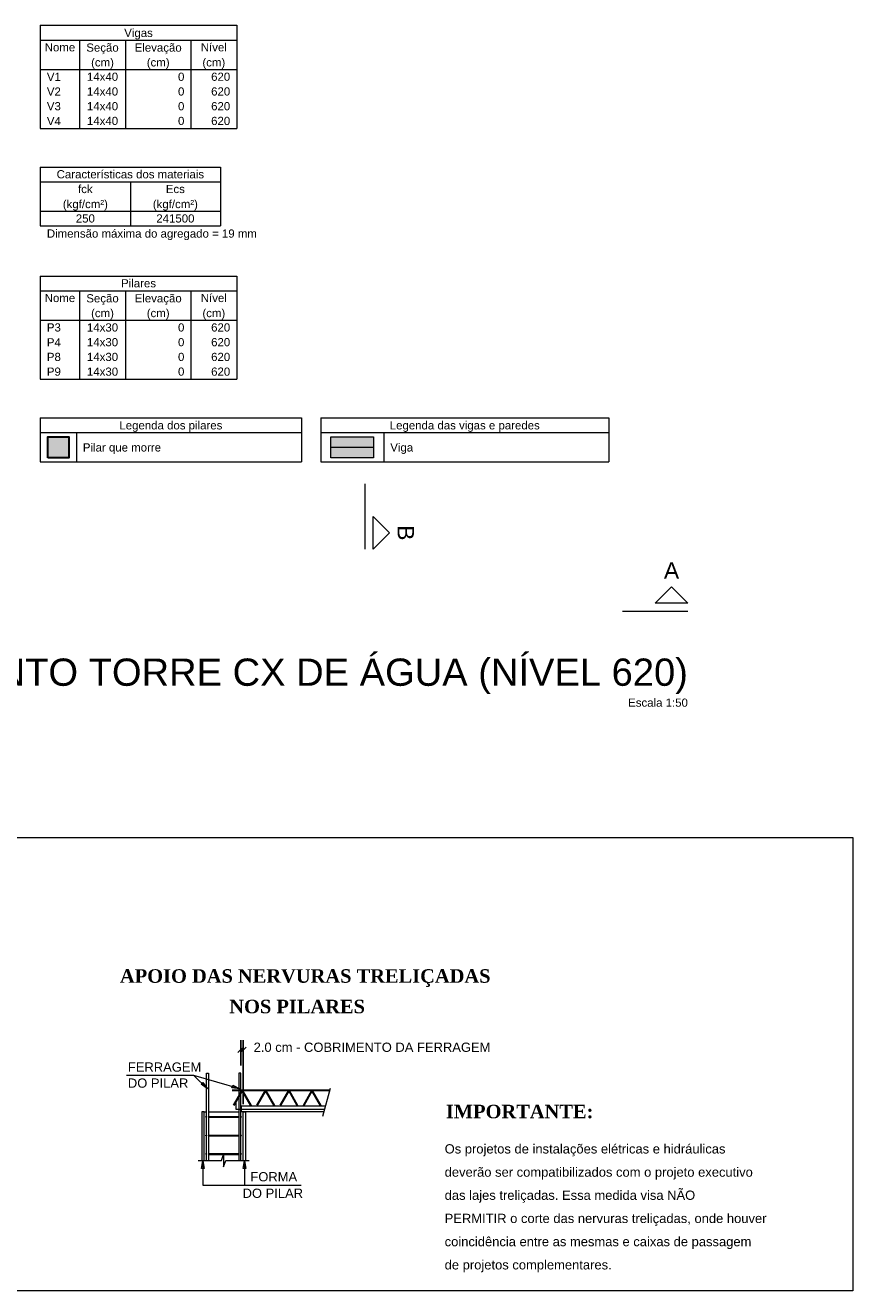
# Model space of a CAD drawing. Header units: millimetres. Extents: x 1434 to 2277, y -793 to -278.
# Tile 29 of 111: x 1778 to 1799, y -632 to -599. Entities that reach past the tile are written whole.
import ezdxf

# ---------------------------------------------------------------- set-up
doc = ezdxf.new("R2010")
doc.units = ezdxf.units.MM
for name, pattern in [('DASHDOT', [25.4, 12.7, -6.35, 0, -6.35]), ('DOT', [6.35, 0, -6.35]), ('NULL', [0])]:
    doc.linetypes.add(name, pattern=pattern)
for name, color, linetype in [('4', 1, 'Continuous'), ('6', 1, 'Continuous'), ('7', 1, 'Continuous')]:
    doc.layers.add(name, color=color, linetype=linetype)
for name, color, linetype, lineweight in [('AREAL', 7, 'Continuous', 5), ('DT-Armadura', 1, 'Continuous', 30), ('DT-Título', 250, 'Continuous', 20), ('FO-Cortes', 9, 'DASHDOT', 5), ('FO-Eixos', 5, 'Continuous', 5), ('FO-Hachura pilar que morre', 106, 'Continuous', 5), ('FO-Hachura viga', 43, 'Continuous', 5), ('FO-Indicacões', 152, 'Continuous', 9), ('FO-Pilares', 4, 'Continuous', 30), ('FO-Textos das vigas', 7, 'Continuous', 5), ('FO-Textos dos pilares', 7, 'Continuous', 5), ('FO-Títulos', 1, 'Continuous', 20), ('FO-Vigas', 1, 'Continuous', 20), ('LC-Tabelas', 1, 'Continuous', 20)]:
    doc.layers.add(name, color=color, linetype=linetype, lineweight=lineweight)
doc.styles.add('ARIAL', font='arial.ttf')
doc.styles.add('TimesnewromanN', font='timesbd.ttf')

msp = doc.modelspace()

# ---------------------------------------------------------------- hatches: boundary and pattern name
at = {"layer": 'FO-Hachura pilar que morre', "linetype": 'Continuous'}
msp.add_hatch(color=256, dxfattribs=at).paths.add_polyline_path([(1778.5524, -610.3081), (1778.5524, -609.7574), (1779.1031, -609.7574), (1779.1031, -610.3081), (1778.5524, -610.3081)])
at = {"layer": 'FO-Hachura viga', "linetype": 'Continuous'}
msp.add_hatch(color=256, dxfattribs=at).paths.add_polyline_path([(1785.883, -610.3081), (1785.883, -609.7574), (1786.9843, -609.7574), (1786.9843, -610.3081), (1785.883, -610.3081)])

# ---------------------------------------------------------------- linework, layer by layer
at = {"layer": '4', "linetype": 'Continuous'}
for p, q in [((1783.6166, -625.5598), (1783.477, -625.7015)), ((1783.5457, -625.7015), (1783.6853, -625.5598)), ((1783.5478, -626.0358), (1783.5478, -625.3806)), ((1783.5478, -625.6306), (1783.6145, -625.6306)), ((1783.6145, -627.0358), (1783.6145, -625.3806))]:
    msp.add_line(p, q, dxfattribs=at)
at = {"layer": '4', "linetype": 'Continuous', "lineweight": 0}
for p, q in [((1782.3353, -626.2931), (1780.5895, -626.2931)), ((1782.6895, -626.6358), (1782.3353, -626.2931)), ((1783.5228, -626.6358), (1782.3353, -626.2931)), ((1782.5228, -626.5213), (1782.5707, -626.4733)), ((1782.6895, -626.6358), (1782.5228, -626.5213)), ((1782.5707, -626.4733), (1782.6895, -626.6358)), ((1783.3207, -626.6119), (1783.3395, -626.5483)), ((1783.5228, -626.6358), (1783.3207, -626.6119)), ((1783.3395, -626.5483), (1783.5228, -626.6358)), ((1782.5332, -628.6983), (1782.5645, -628.4983)), ((1782.5645, -628.4983), (1782.5978, -628.6983)), ((1782.5645, -628.4983), (1782.5645, -629.1317)), ((1783.6103, -628.6983), (1783.6437, -628.4983)), ((1783.6437, -628.4983), (1783.677, -628.6983)), ((1783.6437, -628.4983), (1783.6437, -629.1317)), ((1782.5978, -628.6983), (1782.5332, -628.6983)), ((1783.677, -628.6983), (1783.6103, -628.6983)), ((1782.5645, -629.1317), (1785.1162, -629.1317))]:
    msp.add_line(p, q, dxfattribs=at)
at = {"layer": 'AREAL', "color": 7, "linetype": 'Continuous', "lineweight": 0}
for p, q in [((1782.6645, -626.2358), (1782.7145, -626.2358)), ((1782.6645, -628.4983), (1782.6645, -626.2358)), ((1782.7145, -626.2358), (1782.7145, -628.4983)), ((1783.4978, -626.2358), (1783.4978, -628.4983)), ((1783.5478, -626.2358), (1783.4978, -626.2358)), ((1783.5478, -628.4983), (1783.5478, -626.2358)), ((1783.5562, -627.0879), (1783.5562, -627.2275)), ((1785.7353, -627.0879), (1783.5562, -627.0879)), ((1783.5562, -627.2275), (1785.6978, -627.2275))]:
    msp.add_line(p, q, dxfattribs=at)
at = {"layer": 'AREAL', "linetype": 'Continuous', "lineweight": 0}
for p, q in [((1782.5374, -627.2358), (1782.5374, -628.4983)), ((1782.5978, -627.2358), (1782.5374, -627.2358)), ((1782.5978, -628.4983), (1782.5978, -627.2358)), ((1783.6145, -627.2358), (1783.6749, -627.2358)), ((1783.6145, -628.4983), (1783.6145, -627.2358)), ((1783.6749, -627.2358), (1783.6749, -628.4983))]:
    msp.add_line(p, q, dxfattribs=at)
at = {"layer": 'AREAL', "color": 7, "linetype": 'Continuous'}
for p, q in [((1782.7145, -627.3556), (1783.4978, -627.3556)), ((1782.7145, -627.3754), (1783.4978, -627.3754)), ((1782.7145, -627.8358), (1783.4978, -627.8358)), ((1782.7145, -627.8556), (1783.4978, -627.8556)), ((1782.7145, -628.3161), (1783.4978, -628.3161)), ((1782.7145, -628.3358), (1783.4978, -628.3358))]:
    msp.add_line(p, q, dxfattribs=at)
for centre in [(1782.6562, -627.3661), (1783.5562, -627.3661), (1782.6562, -627.8463), (1783.5562, -627.8463), (1782.6562, -628.3254), (1783.5562, -628.3254)]:
    msp.add_circle(centre, 0.01, dxfattribs=at)
at = {"layer": 'DT-Armadura', "linetype": 'Continuous'}
for p, q in [((1785.8437, -626.6838), (1783.327, -626.6838)), ((1783.5812, -626.6838), (1783.3603, -627.0713)), ((1783.5812, -626.6838), (1783.8062, -627.0713)), ((1784.1874, -626.6838), (1783.9645, -627.0713)), ((1784.1874, -626.6838), (1784.4103, -627.0713)), ((1784.7895, -626.6838), (1784.5645, -627.0713)), ((1784.7895, -626.6838), (1785.0103, -627.0713)), ((1785.3895, -626.6838), (1785.1687, -627.0713)), ((1785.3895, -626.6838), (1785.6145, -627.0713))]:
    msp.add_line(p, q, dxfattribs=at)
at = {"layer": 'DT-Armadura', "linetype": 'Continuous', "lineweight": 0}
for p, q in [((1783.4187, -626.9681), (1783.4187, -627.1681)), ((1783.4187, -627.1681), (1785.7124, -627.1681))]:
    msp.add_line(p, q, dxfattribs=at)
at = {"layer": 'DT-Título', "color": 18, "true_color": 0x000000}
msp.add_lwpolyline([(1754.0889, -620.1322), (1799.3853, -620.1322), (1799.3853, -631.8655), (1754.0889, -631.8655)], close=True, dxfattribs=at)
at = {"layer": 'FO-Cortes', "ltscale": 0.2}
for p, q in [((1786.7618, -610.975), (1786.7618, -612.6694)), ((1795.1206, -614.2801), (1793.4262, -614.2801))]:
    msp.add_line(p, q, dxfattribs=at)
at = {"layer": 'FO-Cortes', "linetype": 'Continuous'}
for points in [[(1786.9736, -612.6694), (1786.9736, -611.8222), (1787.3972, -612.2458), (1786.9736, -612.6694)], [(1795.1206, -614.0683), (1794.2734, -614.0683), (1794.697, -613.6447), (1795.1206, -614.0683)]]:
    msp.add_lwpolyline(points, close=True, dxfattribs=at)
at = {"layer": 'FO-Eixos'}
msp.add_line((1785.883, -610.0327), (1786.9843, -610.0327), dxfattribs=at)
at = {"layer": 'FO-Indicacões', "linetype": 'Continuous'}
for p, q in [((1785.8603, -626.6275), (1785.6624, -627.3525)), ((1782.4478, -628.4983), (1783.0478, -628.4983)), ((1783.0478, -628.4983), (1783.1062, -628.3379)), ((1783.1062, -628.3379), (1783.1062, -628.6588)), ((1783.1062, -628.6588), (1783.1645, -628.4983)), ((1783.1645, -628.4983), (1783.7645, -628.4983))]:
    msp.add_line(p, q, dxfattribs=at)
at = {"layer": 'FO-Pilares'}
msp.add_lwpolyline([(1778.5524, -610.3081), (1778.5524, -609.7574), (1779.1031, -609.7574), (1779.1031, -610.3081), (1778.5524, -610.3081)], close=True, dxfattribs=at)
at = {"layer": 'FO-Textos das vigas'}
for p, q in [((1778.3618, -599.1081), (1783.445, -599.1081)), ((1778.3618, -599.1081), (1778.3618, -601.7768)), ((1783.445, -599.1081), (1783.445, -601.7768)), ((1778.3618, -599.4894), (1783.445, -599.4894)), ((1779.3784, -599.4894), (1779.3784, -601.7768)), ((1780.5645, -599.4894), (1780.5645, -601.7768)), ((1782.2589, -599.4894), (1782.2589, -601.7768)), ((1778.3618, -600.2519), (1783.445, -600.2519)), ((1778.3618, -601.7768), (1783.445, -601.7768)), ((1778.3618, -602.7768), (1783.0214, -602.7768)), ((1778.3618, -602.7768), (1778.3618, -603.1581)), ((1783.0214, -602.7768), (1783.0214, -603.1581)), ((1778.3618, -603.1581), (1783.0214, -603.1581)), ((1778.3618, -603.1581), (1778.3618, -604.3018)), ((1780.6916, -603.1581), (1780.6916, -604.3018)), ((1783.0214, -603.1581), (1783.0214, -604.3018)), ((1778.3618, -603.9205), (1783.0214, -603.9205)), ((1778.3618, -604.3018), (1783.0214, -604.3018)), ((1778.3618, -604.3018), (1783.0214, -604.3018)), ((1778.3618, -609.267), (1785.1182, -609.267)), ((1778.3618, -609.267), (1778.3618, -610.4107)), ((1785.1182, -609.267), (1785.1182, -610.4107)), ((1785.6182, -609.267), (1793.0736, -609.267)), ((1785.6182, -609.267), (1785.6182, -610.4107)), ((1793.0736, -609.267), (1793.0736, -610.4107)), ((1778.3618, -609.6482), (1785.1182, -609.6482)), ((1779.2937, -609.6482), (1779.2937, -610.4107)), ((1785.6182, -609.6482), (1793.0736, -609.6482)), ((1787.2491, -609.6482), (1787.2491, -610.4107)), ((1778.3618, -610.4107), (1785.1182, -610.4107)), ((1785.6182, -610.4107), (1793.0736, -610.4107))]:
    msp.add_line(p, q, dxfattribs=at)
at = {"layer": 'FO-Textos dos pilares'}
for p, q in [((1778.3618, -605.5983), (1783.445, -605.5983)), ((1778.3618, -605.5983), (1778.3618, -608.267)), ((1783.445, -605.5983), (1783.445, -608.267)), ((1778.3618, -605.9795), (1783.445, -605.9795)), ((1779.3784, -605.9795), (1779.3784, -608.267)), ((1780.5645, -605.9795), (1780.5645, -608.267)), ((1782.2589, -605.9795), (1782.2589, -608.267)), ((1778.3618, -606.742), (1783.445, -606.742)), ((1778.3618, -608.267), (1783.445, -608.267))]:
    msp.add_line(p, q, dxfattribs=at)
at = {"layer": 'FO-Vigas'}
msp.add_lwpolyline([(1785.883, -610.3081), (1785.883, -609.7574), (1786.9843, -609.7574), (1786.9843, -610.3081), (1785.883, -610.3081)], close=True, dxfattribs=at)
at = {"layer": 'LC-Tabelas'}
for p, q in [((1782.5978, -627.2358), (1782.6645, -627.2358)), ((1782.7145, -627.2358), (1783.4978, -627.2358)), ((1783.6145, -627.2358), (1783.5478, -627.2358))]:
    msp.add_line(p, q, dxfattribs=at)

# ---------------------------------------------------------------- texts
at = {"layer": '6', "color": 244, "linetype": 'NULL', "char_height": 0.35, "attachment_point": 7, "line_spacing_factor": 0.9, "style": 'TimesnewromanN'}
for s, insert, width in [('APOIO DAS NERVURAS TRELIÇADAS', (1780.4222, -624.0039), 194.88), ('NOS PILARES', (1783.2522, -624.6884), 73.92), ('IMPORTANTE:', (1788.8567, -627.4092), 73.92)]:
    msp.add_mtext(s, dxfattribs=dict(at, insert=insert, width=width))
at = {"layer": '7', "color": 7, "linetype": 'NULL', "char_height": 0.24, "attachment_point": 7, "line_spacing_factor": 0.9, "style": 'ARIAL'}
for s, insert, width in [('2.0 cm - COBRIMENTO DA FERRAGEM', (1783.8822, -625.6867), 142.848), ('FERRAGEM', (1780.6272, -626.1997), 36.864), ('DO PILAR', (1780.6272, -626.6147), 36.864), ('Os projetos de instalações elétricas e hidráulicas', (1788.8257, -628.3877), 230.4), ('FORMA', (1783.7982, -629.0387), 23.36359), ('deverão ser compatibilizados com o projeto executivo', (1788.8257, -628.9877), 239.616), ('DO PILAR', (1783.5962, -629.4667), 36.864), ('das lajes treliçadas. Essa medida visa NÃO', (1788.8257, -629.5877), 193.536), ('PERMITIR o corte das nervuras treliçadas, onde houver', (1788.8257, -630.1877), 244.224), ('coincidência entre as mesmas e caixas de passagem', (1788.8257, -630.7877), 225.792), ('de projetos complementares.', (1788.8257, -631.3877), 124.416)]:
    msp.add_mtext(s, dxfattribs=dict(at, insert=insert, width=width))
at = {"layer": 'FO-Cortes', "linetype": 'DOT', "ltscale": 0.2, "insert": (1787.609, -612.2458), "char_height": 0.4236, "width": 0.795229, "attachment_point": 8, "rotation": 270, "line_spacing_factor": 0.798, "style": 'ARIAL'}
msp.add_mtext('B', dxfattribs=at)
at = {"layer": 'FO-Cortes', "linetype": 'DOT', "ltscale": 0.2, "insert": (1794.697, -613.4329), "char_height": 0.4236, "width": 0.795229, "attachment_point": 8, "line_spacing_factor": 0.798, "style": 'ARIAL'}
msp.add_mtext('A', dxfattribs=at)
at = {"layer": 'FO-Textos das vigas', "linetype": 'Continuous', "char_height": 0.2118, "line_spacing_factor": 0.798, "style": 'ARIAL'}
for s, insert, width, attachment_point in [('Vigas', (1780.9031, -599.4743), 1.49178, 8), ('Nome', (1778.8701, -599.7859), 1.587556, 8), ('Seção', (1779.9711, -599.8553), 1.689136, 8), ('Elevação', (1781.4121, -599.8553), 2.45244, 8), ('Nível', (1782.8519, -599.7859), 1.358274, 8), ('(cm)', (1779.9711, -600.2373), 1.189941, 8), ('(cm)', (1781.4121, -600.2373), 1.189941, 8), ('(cm)', (1782.8521, -600.2373), 1.189941, 8), ('V1', (1778.5312, -600.5484), 0.728476, 7), ('14x40', (1779.9715, -600.5484), 1.616578, 8), ('0', (1782.0895, -600.5484), 0.330862, 9), ('620', (1783.2755, -600.5484), 0.992585, 9), ('V2', (1778.5312, -600.9296), 0.728476, 7), ('14x40', (1779.9715, -600.9296), 1.616578, 8), ('0', (1782.0895, -600.9296), 0.330862, 9), ('620', (1783.2755, -600.9296), 0.992585, 9), ('V3', (1778.5312, -601.3109), 0.728476, 7), ('14x40', (1779.9715, -601.3109), 1.616578, 8), ('0', (1782.0895, -601.3109), 0.330862, 9), ('620', (1783.2755, -601.3109), 0.992585, 9), ('V4', (1778.5312, -601.6921), 0.728476, 7), ('14x40', (1779.9715, -601.6921), 1.616578, 8), ('0', (1782.0895, -601.6921), 0.330862, 9), ('620', (1783.2755, -601.6921), 0.992585, 9), ('Características dos materiais', (1780.6916, -603.0733), 7.682376, 8), ('fck', (1779.5267, -603.4546), 0.763304, 8), ('Ecs', (1781.8565, -603.4546), 0.995487, 8), ('(kgf/cm²)', (1779.5271, -603.9053), 2.347957, 8), ('(kgf/cm²)', (1781.8561, -603.9053), 2.347957, 8), ('250', (1779.5267, -604.2171), 0.992585, 8), ('241500', (1781.8565, -604.2171), 1.98517, 8), ('Dimensão máxima do agregado = 19 mm', (1778.5311, -604.6683), 10.932946, 7), ('Legenda dos pilares', (1781.7401, -609.6333), 5.363442, 8), ('Legenda das vigas e paredes', (1789.3461, -609.6333), 7.812979, 8), ('Pilar que morre', (1779.4631, -610.2053), 4.069018, 7), ('Viga', (1787.4181, -610.2053), 1.192843, 7)]:
    msp.add_mtext(s, dxfattribs=dict(at, insert=insert, width=width, attachment_point=attachment_point))
at = {"layer": 'FO-Textos dos pilares', "linetype": 'Continuous', "char_height": 0.2118, "line_spacing_factor": 0.798, "style": 'ARIAL'}
for s, insert, width, attachment_point in [('Pilares', (1780.9034, -605.8948), 1.822641, 8), ('Nome', (1778.8701, -606.2761), 1.587556, 8), ('Nível', (1782.8519, -606.2761), 1.358274, 8), ('Seção', (1779.9711, -606.3463), 1.689136, 8), ('Elevação', (1781.4121, -606.3463), 2.45244, 8), ('(cm)', (1779.9711, -606.7273), 1.189941, 8), ('(cm)', (1781.4121, -606.7273), 1.189941, 8), ('(cm)', (1782.8521, -606.7273), 1.189941, 8), ('P3', (1778.5312, -607.0385), 0.728476, 7), ('14x30', (1779.9715, -607.0385), 1.616578, 8), ('0', (1782.0895, -607.0385), 0.330862, 9), ('620', (1783.2755, -607.0385), 0.992585, 9), ('P4', (1778.5312, -607.4198), 0.728476, 7), ('14x30', (1779.9715, -607.4198), 1.616578, 8), ('0', (1782.0895, -607.4198), 0.330862, 9), ('620', (1783.2755, -607.4198), 0.992585, 9), ('P8', (1778.5312, -607.801), 0.728476, 7), ('14x30', (1779.9715, -607.801), 1.616578, 8), ('0', (1782.0895, -607.801), 0.330862, 9), ('620', (1783.2755, -607.801), 0.992585, 9), ('P9', (1778.5312, -608.1823), 0.728476, 7), ('14x30', (1779.9715, -608.1823), 1.616578, 8), ('0', (1782.0895, -608.1823), 0.330862, 9), ('620', (1783.2755, -608.1823), 0.992585, 9)]:
    msp.add_mtext(s, dxfattribs=dict(at, insert=insert, width=width, attachment_point=attachment_point))
at = {"layer": 'FO-Títulos', "attachment_point": 9, "line_spacing_factor": 0.798, "style": 'ARIAL'}
for s, insert, char_height, width in [('FORMA DO PAVIMENTO TORRE CX DE ÁGUA (NÍVEL 620)', (1795.1208, -616.4192), 0.706, 54.352964), ('Escala 1:50', (1795.1206, -616.7511), 0.2118, 3.114163)]:
    msp.add_mtext(s, dxfattribs=dict(at, insert=insert, char_height=char_height, width=width))

doc.saveas('drawing.dxf')
